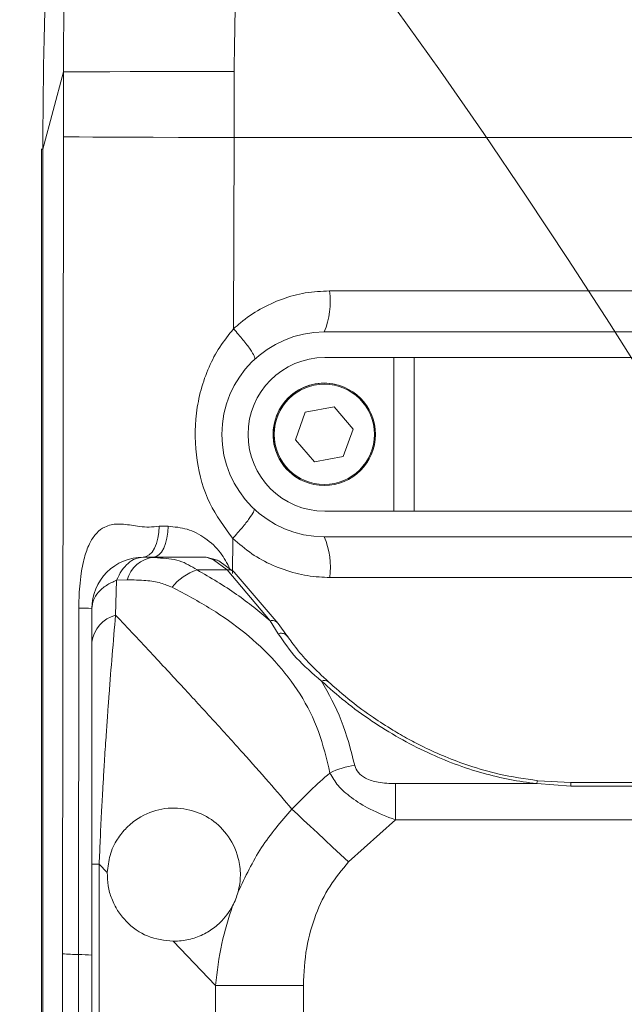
# Model space of a CAD drawing. Header units: millimetres. Extents: x 176 to 9387, y -11044 to -3322.
# Tile 78 of 255: x 3335 to 3394, y -5433 to -5336. Entities that reach past the tile are written whole.
import ezdxf

# ---------------------------------------------------------------- set-up
doc = ezdxf.new("R2010")
doc.units = ezdxf.units.MM
doc.header["$LTSCALE"] = 0.3175
for name, color, linetype, lineweight in [('1轮廓实线层', 7, 'Continuous', 18), ('7标注层', 4, 'Continuous', 13), ('sub', 1, 'Continuous', 18)]:
    doc.layers.add(name, color=color, linetype=linetype, lineweight=lineweight)
doc.styles.add('标准汉字', font='gbenor.shx', dxfattribs={"bigfont": 'gbcbig.shx'})
doc.dimstyles.new('M1：15', dxfattribs={"dimscale": 15, "dimtxt": 3.5, "dimasz": 2.5, "dimexe": 2, "dimexo": 0, "dimgap": 0.5, "dimtad": 1, "dimdec": 4, "dimdsep": 46, "dimtxsty": '标准汉字', "dimcen": 5, "dimdle": 5, "dimclrd": 1, "dimclre": 1, "dimclrt": 256, "dimadec": 4, "dimazin": 2, "dimtfac": 1, "dimtdec": 4, "dimtmove": 0, "dimatfit": 3, "dimfxl": 1, "dimtolj": 1, "dimarcsym": 0})
doc.dimstyles.new('M1：18.5', dxfattribs={"dimscale": 18.5, "dimtxt": 3.5, "dimasz": 2.5, "dimexe": 2, "dimexo": 0, "dimgap": 1.5, "dimtad": 1, "dimdec": 4, "dimdsep": 46, "dimtxsty": '标准汉字', "dimcen": 5, "dimdle": 5, "dimclrd": 1, "dimclre": 1, "dimclrt": 256, "dimadec": 4, "dimazin": 2, "dimtfac": 1, "dimtdec": 4, "dimtmove": 2, "dimatfit": 3, "dimfxl": 1, "dimfrac": 2, "dimtolj": 1, "dimarcsym": 0})

# ---------------------------------------------------------------- blocks, each defined once
blk = doc.blocks.new('*D2')
at = {"layer": '7标注层', "color": 1, "lineweight": -2, "ltscale": 20, "transparency": 16777216}
for p, q in [((3286.97, -5986.438), (3286.97, -4719.587)), ((3441.97, -4913.953), (3441.97, -4719.587)), ((3333.22, -4756.587), (3395.72, -4756.587))]:
    blk.add_line(p, q, dxfattribs=at)
at = {"layer": '7标注层', "color": 1, "transparency": 16777216}
for points in [[(3333.22, -4748.879), (3333.22, -4764.295), (3286.97, -4756.587)], [(3395.72, -4764.295), (3395.72, -4748.879), (3441.97, -4756.587)]]:
    blk.add_solid(points, dxfattribs=at)
at = {"layer": 'Defpoints', "color": 0, "transparency": 16777216}
for p in [(3441.97, -4756.587), (3441.97, -4913.953), (3286.97, -5986.438)]:
    blk.add_point(p, dxfattribs=at)
at = {"layer": '7标注层', "transparency": 16777216, "insert": (3364.47, -4696.462), "char_height": 64.75, "attachment_point": 5, "style": '标准汉字'}
blk.add_mtext('\\A1;155', dxfattribs=at)
blk = doc.blocks.new('*D7')
at = {"layer": '7标注层', "color": 1, "lineweight": -2, "ltscale": 20, "transparency": 16777216}
blk.add_arc((3441.97, -5727.953), 289.877, 97.41726, 172.58274, dxfattribs=at)
at = {"layer": '7标注层', "color": 1, "transparency": 16777216}
for points in [[(3404.952, -5446.739), (3404.144, -5434.265), (3441.97, -5438.076)], [(3148.281, -5690.128), (3160.755, -5690.936), (3152.093, -5727.953)]]:
    blk.add_solid(points, dxfattribs=at)
at = {"layer": 'Defpoints', "color": 0, "transparency": 16777216}
for p in [(3441.97, -5024.089), (3297.031, -5476.912), (2827.97, -5727.953), (3441.97, -5727.953), (3441.97, -5849.526)]:
    blk.add_point(p, dxfattribs=at)
at = {"layer": '7标注层', "transparency": 16777216, "insert": (3174.746, -5545.399), "char_height": 52.5, "attachment_point": 5, "rotation": 55.66103, "style": '标准汉字'}
blk.add_mtext('\\A1;90%%d', dxfattribs=at)
blk = doc.blocks.new('*D18')
at = {"layer": '7标注层', "color": 1, "lineweight": -2, "ltscale": 20, "transparency": 16777216}
for p, q in [((2681.175, -5073.697), (5179.348, -5073.697)), ((5142.348, -5119.947), (5142.348, -6141.703)), ((3445.47, -6187.953), (5179.348, -6187.953))]:
    blk.add_line(p, q, dxfattribs=at)
at = {"layer": '7标注层', "color": 1, "transparency": 16777216}
for points in [[(5150.056, -5119.947), (5134.639, -5119.947), (5142.348, -5073.697)], [(5134.639, -6141.703), (5150.056, -6141.703), (5142.348, -6187.953)]]:
    blk.add_solid(points, dxfattribs=at)
at = {"layer": 'Defpoints', "color": 0, "transparency": 16777216}
for p in [(2681.175, -5073.697), (3445.47, -6187.953), (5142.348, -6187.953)]:
    blk.add_point(p, dxfattribs=at)
at = {"layer": '7标注层', "transparency": 16777216, "insert": (5082.223, -5630.825), "char_height": 64.75, "attachment_point": 5, "rotation": 90, "style": '标准汉字'}
blk.add_mtext('\\A1;1114.3', dxfattribs=at)

msp = doc.modelspace()

# ---------------------------------------------------------------- linework, layer by layer
at = {"layer": '1轮廓实线层', "ltscale": 20}
for p, q in [((3337.17219, -5349.10579), (3339.19511, -5341.55614)), ((3339.19511, -5341.55614), (3339.19474, -5347.89206)), ((3355.85865, -5347.95327), (3355.86691, -5341.51209)), ((3339.19474, -5347.89206), (3339.10075, -5427.6724)), ((3355.80998, -5366.64749), (3355.85865, -5347.95327)), ((3337.03894, -5349.10418), (3337.03894, -5541.31598)), ((3337.17219, -5541.31598), (3337.17219, -5349.10579)), ((3408.81506, -5366.95326), (3364.66951, -5366.95326)), ((3371.46951, -5369.45326), (3364.71951, -5369.45326)), ((3371.46951, -5384.45331), (3371.46951, -5369.45326)), ((3371.46951, -5369.45326), (3373.46951, -5369.45326)), ((3373.46951, -5384.45331), (3373.46951, -5369.45326)), ((3410.46951, -5369.45326), (3373.46951, -5369.45326)), ((3365.62441, -5374.2574), (3362.81226, -5374.7784)), ((3367.48166, -5376.43231), (3365.62441, -5374.2574)), ((3362.81226, -5374.7784), (3361.85736, -5377.47426)), ((3366.52677, -5379.12817), (3367.48166, -5376.43231)), ((3361.85736, -5377.47426), (3363.71461, -5379.64917)), ((3363.71461, -5379.64917), (3366.52677, -5379.12817)), ((3371.46951, -5384.45331), (3364.71951, -5384.45331)), ((3373.46951, -5384.45331), (3371.46951, -5384.45331)), ((3410.46951, -5384.45331), (3373.46951, -5384.45331)), ((3348.53849, -5385.9324), (3349.40805, -5385.93156)), ((3355.70948, -5390.53829), (3355.72639, -5387.11114)), ((3364.66951, -5386.9533), (3410.01124, -5386.9533)), ((3347.96594, -5388.95328), (3346.96951, -5388.95328)), ((3348.38734, -5388.97581), (3347.60843, -5388.98713)), ((3347.96594, -5388.95328), (3348.3884, -5389.01211)), ((3347.96594, -5388.95328), (3353.12301, -5388.95328)), ((3347.96951, -5388.95328), (3348.10448, -5388.95513)), ((3353.85892, -5389.19474), (3353.12301, -5388.95328)), ((3354.23787, -5389.25327), (3353.26521, -5388.96371)), ((3355.17107, -5390.18859), (3353.85892, -5389.19474)), ((3355.87933, -5390.40024), (3354.35982, -5389.31508)), ((3352.23739, -5390.18859), (3355.17107, -5390.18859)), ((3359.37892, -5395.15365), (3355.17107, -5390.18859)), ((3360.18082, -5395.4242), (3355.88237, -5390.40334)), ((3344.28686, -5394.59796), (3344.38364, -5391.19501)), ((3345.41101, -5391.16634), (3344.38364, -5391.19501)), ((3340.66866, -5427.75668), (3340.69223, -5393.91042)), ((3341.96951, -5397.26217), (3341.96951, -5393.95327)), ((3360.17681, -5396.41763), (3359.37892, -5395.15365)), ((3361.08344, -5396.68341), (3360.18127, -5395.42485)), ((3341.96951, -5397.26217), (3341.96951, -5418.92899)), ((3388.75139, -5410.95782), (3385.53083, -5410.77329)), ((3371.63121, -5414.60342), (3371.63121, -5411.05873)), ((3371.63121, -5411.05873), (3385.42533, -5411.05873)), ((3388.75139, -5411.29626), (3385.42533, -5411.05873)), ((3395.18763, -5410.9577), (3388.75139, -5410.9577)), ((3388.75139, -5411.29626), (3388.75139, -5410.95776)), ((3395.18763, -5411.29626), (3388.75139, -5411.29626)), ((3367.04175, -5418.70965), (3371.63121, -5414.60342)), ((3412.30781, -5414.60342), (3371.63121, -5414.60342)), ((3341.96951, -5418.92899), (3342.68205, -5418.92899)), ((3341.96951, -5464.97757), (3341.96951, -5418.92899)), ((3342.68205, -5418.92899), (3343.47264, -5419.75148)), ((3342.68205, -5464.97757), (3342.68205, -5418.92899)), ((3349.91109, -5426.453), (3354.05648, -5430.77398)), ((3354.05648, -5430.77398), (3362.63142, -5430.77398)), ((3354.05648, -5430.77398), (3354.05648, -5453.13258)), ((3362.63142, -5453.13258), (3362.63142, -5430.77398))]:
    msp.add_line(p, q, dxfattribs=at)
at = {"layer": '1轮廓实线层', "lineweight": 0, "ltscale": 20}
for points in [[(3355.86691, -5341.51209), (3353.09345, -5341.51436), (3350.44039, -5341.51752), (3347.96153, -5341.52145), (3345.70716, -5341.5261), (3343.72302, -5341.53135), (3342.04934, -5341.53707), (3340.72007, -5341.54321), (3339.76218, -5341.54959), (3339.19511, -5341.55614)], [(3355.85865, -5347.95327), (3353.08631, -5347.95011), (3350.43441, -5347.9457), (3347.95673, -5347.94028), (3345.70349, -5347.93384), (3343.72036, -5347.92651), (3342.04756, -5347.91852), (3340.71899, -5347.91), (3339.76158, -5347.90112), (3339.19474, -5347.89206)], [(3348.53849, -5385.9324), (3348.51021, -5386.52057), (3348.42221, -5387.08682), (3348.27788, -5387.60913), (3348.08283, -5388.0672), (3347.84461, -5388.4433), (3347.57247, -5388.72291), (3347.27695, -5388.8951), (3346.96951, -5388.95328)], [(3347.96951, -5388.95328), (3348.25144, -5388.8951), (3348.52244, -5388.72285), (3348.77199, -5388.44318), (3348.99042, -5388.0669), (3349.16925, -5387.60866), (3349.30156, -5387.08628), (3349.3822, -5386.51992), (3349.40805, -5385.93156)], [(3361.51127, -5413.55283), (3362.05499, -5414.05977), (3362.65594, -5414.62011), (3363.30721, -5415.22742), (3364.00135, -5415.87467), (3364.73039, -5416.55446), (3365.48594, -5417.25893), (3366.25936, -5417.98009), (3367.04175, -5418.70965)]]:
    msp.add_lwpolyline(points, dxfattribs=at)
at = {"layer": '1轮廓实线层', "ltscale": 20}
for radius in [5, 4.9]:
    msp.add_circle((3364.66951, -5376.95328), radius, dxfattribs=at)
at = {"layer": '1轮廓实线层', "lineweight": 0, "ltscale": 20}
for centre, radius, start, end in [((3357.15823, -5363.9261), 8.09833, 338.0497569, 7.0218773), ((3364.66951, -5376.95328), 10, 90, 270), ((3364.71951, -5376.95328), 7.5, 90, 180), ((3364.66951, -5376.95328), 5, 70.4955323, 123.1576196), ((3364.66951, -5376.95328), 5, 123.1576196, 250.4955323), ((3364.71951, -5376.95328), 7.5, 180, 270), ((3357.49727, -5389.95413), 7.77469, 352.8414612, 22.7041691), ((3346.96951, -5393.95328), 5, 90, 135), ((3348.36496, -5391.99527), 3.06805, 97.4728965, 164.3249734), ((3353.92479, -5390.02326), 0.83114, 58.4366635, 94.5459573), ((3346.96951, -5393.95328), 5, 135, 180), ((3353.89342, -5395.16283), 5.24267, 108.4137448, 141.3006124), ((3340.83941, -5408.57954), 14.66986, 85.5817986, 90.5748138), ((3345.12234, -5397.66459), 3.17841, 105.2398899, 172.7260823), ((3364.67321, -5401.62128), 0.64385, 50.9242251, 115.6718715), ((3368.39426, -5416.11532), 6.86084, 96.1821434, 117.4877999), ((3391.96951, -5441.95328), 41.64482, 129.9518116, 137.0023117), ((3341.26069, -5402.1167), 25.64681, 265.1689164, 268.6772762), ((3340.81714, -5438.12303), 10.36742, 83.618192, 90.8205818)]:
    msp.add_arc(centre, radius, start, end, dxfattribs=at)
at = {"layer": '1轮廓实线层', "ltscale": 20}
for points, knots in [([(3339.19511, -5341.55614), (3339.20034, -5339.0989), (3339.21015, -5334.48593), (3339.38259, -5328.02129), (3339.61613, -5322.45297), (3339.93062, -5316.8834), (3340.38876, -5310.50954), (3341.05867, -5303.23383), (3341.9371, -5295.5068), (3343.09276, -5286.96791), (3344.6135, -5277.54515), (3346.5772, -5267.31081), (3348.78825, -5257.2635), (3350.513, -5250.60567), (3351.35822, -5247.34295)], [0, 0, 0, 0, 7.36679716, 13.82967711, 19.38879985, 24.07817442, 30.55784352, 38.55266167, 45.99129898, 53.88479185, 64.40265557, 74.62768227, 85.15951572, 95.28061371, 95.28061371, 95.28061371, 95.28061371]), ([(3355.86691, -5341.51209), (3355.93572, -5336.42229), (3356.07337, -5326.24193), (3357.13813, -5311.00195), (3358.82475, -5295.82077), (3361.20916, -5280.73417), (3364.21212, -5265.75682), (3366.77858, -5255.90835), (3368.06179, -5250.98414)], [0, 0, 0, 0, 15.26911738, 30.54048319, 45.81378091, 61.08838625, 76.36359417, 91.63860832, 91.63860832, 91.63860832, 91.63860832]), ([(3337.17219, -5349.10579), (3337.19204, -5345.62617), (3337.23263, -5338.51317), (3337.68998, -5327.90164), (3338.44864, -5317.15774), (3339.51883, -5306.5431), (3340.70011, -5297.491), (3341.8502, -5290.00037), (3342.89955, -5283.84712), (3343.97689, -5278.1353), (3345.09613, -5272.65887), (3346.29403, -5267.19442), (3347.80418, -5260.77312), (3349.00344, -5256.18915), (3349.64619, -5253.73233)], [0, 0, 0, 0, 10.43919793, 21.33976642, 31.85976233, 42.75077035, 53.34311239, 59.24501381, 65.48740551, 72.07033472, 76.68343711, 82.25754291, 88.85419938, 96.47323236, 96.47323236, 96.47323236, 96.47323236]), ([(3355.85865, -5347.95327), (3361.66828, -5347.95327), (3373.28755, -5347.95327), (3390.85482, -5347.95327), (3402.59278, -5347.95327), (3408.46175, -5347.95327)], [0, 0, 0, 0, 17.53434138, 35.06873807, 52.60309577, 52.60309577, 52.60309577, 52.60309577]), ([(3337.17219, -5349.10579), (3337.04351, -5349.10579), (3336.89384, -5349.10579), (3337.16127, -5349.10579), (3337.19877, -5349.10579)], [0, 0, 0, 0, 0.501498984, 0.583279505, 0.583279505, 0.583279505, 0.583279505]), ([(3355.80964, -5366.64761), (3356.03322, -5366.4469), (3356.83428, -5365.72779), (3358.39229, -5364.66692), (3360.53036, -5363.68649), (3362.82769, -5363.05497), (3364.3988, -5362.9761), (3365.19582, -5362.93609)], [0, 0, 0, 0, 0.90368593, 3.23781791, 5.64064146, 7.969646, 10.3676455, 10.3676455, 10.3676455, 10.3676455]), ([(3365.19582, -5362.93609), (3370.05173, -5362.93812), (3379.75411, -5362.94217), (3394.31302, -5362.94784), (3404.00422, -5362.95146), (3408.81506, -5362.95326)], [0, 0, 0, 0, 14.62802538, 29.22761005, 43.61924123, 43.61924123, 43.61924123, 43.61924123]), ([(3355.72639, -5387.11114), (3354.91181, -5385.999), (3353.24233, -5383.71965), (3352.05901, -5379.44484), (3351.98151, -5375.62638), (3352.58034, -5372.57202), (3353.35001, -5370.39634), (3354.39993, -5368.3793), (3355.34008, -5367.2245), (3355.80998, -5366.64731)], [0, 0, 0, 0, 4.15308659, 8.51185003, 13.15659875, 15.51706539, 17.87728924, 20.1326474, 22.38634583, 22.38634583, 22.38634583, 22.38634583]), ([(3355.80964, -5366.64761), (3356.12686, -5367.00944), (3356.7613, -5367.73312), (3357.47207, -5368.6714), (3357.90865, -5369.37164), (3357.89163, -5369.52957), (3357.88312, -5369.60853)], [0, 0, 0, 0, 0.92102767, 1.84207612, 2.76311721, 3.68415274, 3.68415274, 3.68415274, 3.68415274]), ([(3355.72638, -5387.11114), (3356.04304, -5386.75684), (3356.67635, -5386.04825), (3357.38803, -5385.13645), (3357.8295, -5384.45916), (3357.81939, -5384.30895), (3357.81433, -5384.23384)], [0, 0, 0, 0, 0.90413555, 1.80825231, 2.71237617, 3.61649787, 3.61649787, 3.61649787, 3.61649787]), ([(3340.69223, -5393.91042), (3340.69605, -5393.58016), (3340.70429, -5392.86658), (3340.77456, -5391.7329), (3340.90023, -5390.62767), (3341.0731, -5389.62823), (3341.33602, -5388.58031), (3341.74594, -5387.49553), (3342.40194, -5386.54345), (3343.12244, -5386.01166), (3343.82617, -5385.77304), (3344.44313, -5385.69921), (3345.35299, -5385.72271), (3346.37537, -5385.95798), (3347.56239, -5386.0302), (3348.21066, -5385.96525), (3348.53849, -5385.9324)], [0, 0, 0, 0, 0.81129173, 1.7529312, 2.81180146, 3.62354157, 4.39484599, 5.7567536, 6.98850742, 8.1988893, 9.02164864, 9.77115561, 10.46372861, 12.1989302, 13.13470569, 14.09205257, 14.09205257, 14.09205257, 14.09205257]), ([(3349.40805, -5385.93156), (3350.03701, -5385.98572), (3351.27396, -5386.09222), (3353.08233, -5387.02844), (3354.56769, -5388.3641), (3355.16645, -5389.53832), (3355.44077, -5390.07629)], [0, 0, 0, 0, 2.03840735, 4.00886604, 6.0785985, 7.82867189, 7.82867189, 7.82867189, 7.82867189]), ([(3365.21137, -5390.92297), (3364.8606, -5390.91447), (3363.73874, -5390.88729), (3361.83851, -5390.56585), (3359.62307, -5389.7959), (3357.52753, -5388.66327), (3356.3325, -5387.63347), (3355.72637, -5387.11114)], [0, 0, 0, 0, 1.0571905, 3.38123378, 5.77352134, 8.1053288, 10.50541688, 10.50541688, 10.50541688, 10.50541688]), ([(3344.38364, -5391.19501), (3344.53682, -5390.87298), (3344.84799, -5390.21885), (3345.48808, -5389.50864), (3346.2085, -5389.0394), (3346.71845, -5388.98169), (3346.96951, -5388.95328)], [0, 0, 0, 0, 0.90158886, 1.83135613, 2.76108381, 3.66269653, 3.66269653, 3.66269653, 3.66269653]), ([(3348.3884, -5389.01211), (3349.12396, -5389.05862), (3350.57232, -5389.15021), (3351.68821, -5389.8461), (3352.23739, -5390.18859)], [0, 0, 0, 0, 2.10791179, 4.15059786, 4.15059786, 4.15059786, 4.15059786]), ([(3359.37892, -5395.15365), (3358.31487, -5394.26925), (3356.09891, -5392.42741), (3353.55814, -5390.95433), (3352.23739, -5390.18859)], [0, 0, 0, 0, 4.19127592, 8.72866976, 8.72866976, 8.72866976, 8.72866976]), ([(3355.17107, -5390.18859), (3355.23249, -5390.18252), (3355.35981, -5390.16995), (3355.54953, -5390.20046), (3355.72605, -5390.27705), (3355.84033, -5390.34899), (3355.88082, -5390.4024), (3355.88184, -5390.40376)], [0, 0, 0, 0, 0.177278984, 0.367506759, 0.567456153, 0.772653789, 0.777992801, 0.777992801, 0.777992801, 0.777992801]), ([(3344.38364, -5391.19501), (3344.03913, -5391.35235), (3343.33846, -5391.67237), (3342.57096, -5392.35393), (3342.06278, -5393.12983), (3342.00025, -5393.68186), (3341.96951, -5393.95327)], [0, 0, 0, 0, 0.96654265, 1.96583287, 2.96515488, 3.93168554, 3.93168554, 3.93168554, 3.93168554]), ([(3349.80185, -5391.88493), (3349.44441, -5391.73872), (3348.65934, -5391.41757), (3347.17316, -5391.17598), (3346.03159, -5391.16974), (3345.41101, -5391.16634)], [0, 0, 0, 0, 1.24321231, 2.73058721, 4.50226594, 4.50226594, 4.50226594, 4.50226594]), ([(3410.01124, -5390.95325), (3404.92208, -5390.94988), (3394.75449, -5390.94315), (3379.80191, -5390.93309), (3369.98632, -5390.92629), (3365.21137, -5390.92297)], [0, 0, 0, 0, 15.22154436, 30.41099433, 44.79988943, 44.79988943, 44.79988943, 44.79988943]), ([(3365.22758, -5410.029), (3364.90004, -5408.64791), (3364.24468, -5405.88449), (3362.39671, -5402.24926), (3359.94592, -5399.04517), (3356.98263, -5396.30928), (3353.60673, -5393.89736), (3351.10114, -5392.57214), (3349.80185, -5391.88493)], [0, 0, 0, 0, 4.12153241, 8.24672538, 12.40831439, 16.5095613, 20.52875804, 24.85778871, 24.85778871, 24.85778871, 24.85778871]), ([(3342.68205, -5418.92899), (3342.71286, -5418.14473), (3342.77854, -5416.47303), (3342.86972, -5414.58646), (3342.93932, -5413.24938), (3342.97848, -5412.521), (3343.02282, -5411.72154), (3343.07262, -5410.85311), (3343.1281, -5409.91813), (3343.2183, -5408.45155), (3343.33432, -5406.66906), (3343.44741, -5405.04111), (3343.51953, -5404.03921), (3343.55836, -5403.5083), (3343.59192, -5403.05539), (3343.6201, -5402.67913), (3343.73588, -5401.1442), (3343.95353, -5398.38719), (3344.17313, -5395.89085), (3344.28686, -5394.59796)], [0, 0, 0, 0, 2.16118142, 4.60670932, 5.21747273, 5.89932969, 6.65191641, 7.47470671, 8.36730096, 9.32942064, 11.71144912, 13.60183684, 14.22188168, 14.76460478, 15.23023963, 15.61888466, 15.93080431, 20.00723747, 24.38663571, 24.38663571, 24.38663571, 24.38663571]), ([(3344.28686, -5394.59796), (3345.49574, -5395.88718), (3347.77715, -5398.32023), (3350.97938, -5401.76732), (3353.91629, -5404.95778), (3356.63315, -5407.95603), (3359.18158, -5410.8178), (3360.7615, -5412.6726), (3361.51127, -5413.55283)], [0, 0, 0, 0, 5.30682492, 10.0151115, 14.12495494, 18.32224302, 22.15406198, 25.61490722, 25.61490722, 25.61490722, 25.61490722]), ([(3360.17591, -5395.42891), (3360.15521, -5395.39943), (3360.09766, -5395.31748), (3359.95775, -5395.22346), (3359.77385, -5395.15359), (3359.57671, -5395.12816), (3359.44332, -5395.14535), (3359.37892, -5395.15365)], [0, 0, 0, 0, 0.11615193, 0.322954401, 0.525578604, 0.719044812, 0.899650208, 0.899650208, 0.899650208, 0.899650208]), ([(3360.17681, -5396.41763), (3360.24295, -5396.40342), (3360.38089, -5396.37378), (3360.59053, -5396.38177), (3360.79242, -5396.43685), (3360.96871, -5396.53914), (3361.04828, -5396.64176), (3361.0869, -5396.69157)], [0, 0, 0, 0, 0.18474845, 0.3853553, 0.59812099, 0.81755297, 1.0244919, 1.0244919, 1.0244919, 1.0244919]), ([(3364.39428, -5401.04098), (3363.53262, -5400.30195), (3361.80014, -5398.81602), (3360.71983, -5397.21991), (3360.17681, -5396.41763)], [0, 0, 0, 0, 3.1401563, 6.31371851, 6.31371851, 6.31371851, 6.31371851]), ([(3365.07231, -5401.11507), (3364.45777, -5400.5393), (3363.31905, -5399.47243), (3362.0159, -5397.98691), (3361.36528, -5397.07699), (3361.06937, -5396.66314)], [0, 0, 0, 0, 2.34195871, 4.33952111, 6.00599629, 6.00599629, 6.00599629, 6.00599629]), ([(3385.42533, -5411.05873), (3384.5446, -5410.941), (3382.76384, -5410.70295), (3380.08984, -5410.05009), (3377.39392, -5409.17063), (3374.6506, -5408.01348), (3371.91401, -5406.60376), (3369.22502, -5404.92491), (3366.64916, -5403.04893), (3365.1531, -5401.7167), (3364.39428, -5401.04098)], [0, 0, 0, 0, 2.36830818, 4.78856429, 7.46689071, 10.23962864, 13.30852521, 16.59550761, 20.09908164, 23.70514441, 23.70514441, 23.70514441, 23.70514441]), ([(3367.65542, -5409.29438), (3367.26948, -5407.78973), (3366.50925, -5404.82583), (3365.09203, -5402.28965), (3364.39428, -5401.04098)], [0, 0, 0, 0, 4.54297527, 8.94888549, 8.94888549, 8.94888549, 8.94888549]), ([(3385.52987, -5410.77335), (3384.26261, -5410.59023), (3381.94893, -5410.2559), (3378.95326, -5409.37695), (3376.51382, -5408.46565), (3374.56146, -5407.58122), (3372.86281, -5406.70335), (3371.19501, -5405.74483), (3369.29129, -5404.51456), (3367.10526, -5402.9148), (3365.73803, -5401.70241), (3364.99274, -5401.04152)], [0, 0, 0, 0, 3.39870996, 6.20508578, 8.52790908, 10.72277096, 12.40513612, 14.21444159, 16.59463161, 19.56391881, 23.12222158, 23.12222158, 23.12222158, 23.12222158]), ([(3367.65542, -5409.29438), (3367.74412, -5409.53379), (3367.91921, -5410.00637), (3368.74638, -5410.61382), (3370.0337, -5411.00573), (3371.06289, -5411.03988), (3371.63121, -5411.05873)], [0, 0, 0, 0, 0.97070998, 1.91615638, 3.17602786, 4.72959139, 4.72959139, 4.72959139, 4.72959139]), ([(3371.63121, -5414.60342), (3370.78197, -5414.27308), (3369.22537, -5413.66759), (3367.31822, -5412.48754), (3365.93726, -5411.27007), (3365.46336, -5410.44133), (3365.22758, -5410.029)], [0, 0, 0, 0, 2.43718249, 4.46722502, 6.28998728, 8.09480042, 8.09480042, 8.09480042, 8.09480042]), ([(3385.42533, -5411.05873), (3385.43775, -5411.00566), (3385.46433, -5410.89211), (3385.50189, -5410.78877), (3385.52176, -5410.78324), (3385.53117, -5410.78062)], [0, 0, 0, 0, 0.098414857, 0.21057451, 0.311475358, 0.311475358, 0.311475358, 0.311475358]), ([(3343.47264, -5419.75148), (3343.53526, -5419.17722), (3343.66826, -5417.95733), (3344.40487, -5416.48821), (3345.35856, -5415.28966), (3346.79855, -5414.16242), (3348.84047, -5413.37275), (3351.25393, -5413.44522), (3353.45845, -5414.28204), (3355.22313, -5415.88677), (3356.25722, -5417.84832), (3356.51161, -5419.66624), (3356.43702, -5420.81575), (3356.31035, -5421.36539), (3356.24837, -5421.63433)], [0, 0, 0, 0, 1.31030038, 2.78344521, 4.12233657, 5.56413443, 8.25788707, 11.11267845, 13.91057981, 16.63554212, 19.41214798, 20.90893613, 21.56866837, 22.2007211, 22.2007211, 22.2007211, 22.2007211]), ([(3356.24837, -5421.63433), (3356.95146, -5420.15315), (3358.34115, -5417.22553), (3360.46295, -5414.76734), (3361.51127, -5413.55283)], [0, 0, 0, 0, 4.92367781, 9.73192913, 9.73192913, 9.73192913, 9.73192913]), ([(3362.63142, -5430.77398), (3362.69022, -5429.538), (3362.80235, -5427.18099), (3363.74213, -5423.90041), (3365.10696, -5421.03706), (3366.40695, -5419.47326), (3367.04175, -5418.70965)], [0, 0, 0, 0, 3.72046308, 7.09486123, 10.22298093, 13.20817682, 13.20817682, 13.20817682, 13.20817682]), ([(3343.47264, -5419.75148), (3343.48498, -5420.18986), (3343.51071, -5421.10444), (3343.89994, -5422.38511), (3344.49425, -5423.54268), (3345.63693, -5424.93779), (3347.46664, -5426.20356), (3349.063, -5426.36646), (3349.91109, -5426.453)], [0, 0, 0, 0, 0.88106065, 1.8381181, 2.93196865, 4.18873676, 7.13703083, 10.47858485, 10.47858485, 10.47858485, 10.47858485]), ([(3356.24837, -5421.63433), (3356.17858, -5421.86886), (3356.03867, -5422.33902), (3355.82595, -5422.76912), (3355.71935, -5422.98467)], [0, 0, 0, 0, 0.72606028, 1.45553047, 1.45553047, 1.45553047, 1.45553047]), ([(3355.71935, -5422.98467), (3355.53913, -5423.291), (3355.16245, -5423.93131), (3354.55341, -5424.59464), (3353.96624, -5425.10188), (3353.40262, -5425.48896), (3352.54387, -5425.95589), (3351.37592, -5426.37209), (3350.45388, -5426.42533), (3349.96951, -5426.4533)], [0, 0, 0, 0, 0.7469851, 1.56136152, 2.16321412, 2.82262826, 3.54645319, 5.2259407, 7.08460997, 7.08460997, 7.08460997, 7.08460997]), ([(3355.71935, -5422.98467), (3355.32292, -5424.21056), (3354.5005, -5426.75382), (3354.20799, -5429.40218), (3354.05648, -5430.77398)], [0, 0, 0, 0, 3.85900462, 8.00593316, 8.00593316, 8.00593316, 8.00593316]), ([(3339.10075, -5427.6724), (3339.09133, -5432.41916), (3339.07333, -5441.49183), (3339.04086, -5454.62285), (3339.00579, -5466.61421), (3338.96748, -5477.7277), (3338.92613, -5488.1084), (3338.88209, -5497.77459), (3338.83728, -5506.48557), (3338.79281, -5514.30873), (3338.74831, -5521.46636), (3338.70282, -5528.20695), (3338.65679, -5534.51085), (3338.61233, -5540.37245), (3338.57, -5545.26692), (3338.53699, -5549.10213), (3338.51496, -5552.08957), (3338.50103, -5554.98119), (3338.49784, -5558.01632), (3338.50535, -5561.27242), (3338.52336, -5564.73901), (3338.54931, -5568.0988), (3338.58073, -5571.33212), (3338.61532, -5574.411), (3338.65411, -5577.52101), (3338.691, -5580.28063), (3338.72703, -5582.88067), (3338.76266, -5585.43399), (3338.80025, -5588.11632), (3338.83389, -5590.55597), (3338.88396, -5594.25951), (3338.9468, -5599.21416), (3339.00847, -5605.40604), (3339.04473, -5611.09077), (3339.0568, -5616.32926), (3339.04557, -5621.0852), (3339.01513, -5625.48694), (3338.978, -5628.26249), (3338.95976, -5629.62569)], [0, 0, 0, 0, 14.22034416, 27.1798405, 39.34037315, 50.148925, 60.48148564, 70.44992798, 79.12144587, 86.59542718, 93.90649994, 100.58661462, 106.81410259, 112.81979444, 118.17499668, 121.50816593, 124.33351886, 127.13809204, 130.17498137, 133.42408803, 136.89219727, 140.56664773, 143.50560559, 146.60474132, 149.82407485, 152.86495306, 154.91540473, 157.65726164, 160.55803427, 162.9976031, 165.0068522, 171.7127611, 177.9101104, 183.60775105, 188.75946914, 193.60095774, 197.85379732, 201.95861793, 201.95861793, 201.95861793, 201.95861793]), ([(3340.59066, -5489.80201), (3340.60885, -5479.3133), (3340.6447, -5458.63393), (3340.66075, -5437.94972), (3340.66866, -5427.75668)], [0, 0, 0, 0, 31.46982147, 62.04539191, 62.04539191, 62.04539191, 62.04539191])]:
    msp.add_open_spline(points, degree=3, knots=knots, dxfattribs=at)
at = {"layer": 'sub', "color": 4, "ltscale": 20}
for centre, radius, start, end in [((3441.96951, -5727.95328), 1284.52218, 295, 180), ((2827.96951, -5727.95328), 670.52218, 22.35402464, 102.64597536)]:
    msp.add_arc(centre, radius, start, end, dxfattribs=at)

# ---------------------------------------------------------------- dimensions: what is measured, and where the dimension line sits
at = {"layer": '7标注层', "ltscale": 20}
dim = msp.add_linear_dim(base=(3441.96951, -4756.58693), p1=(3286.96951, -5986.43803), p2=(3441.96951, -4913.95328), dimstyle='M1：18.5', override={"dimsah": 1, "dimtzin": 8}, dxfattribs=at)
dim.commit()
dim.dimension.update_dxf_attribs({"geometry": '*D2', "text_midpoint": (3364.46951, -4696.46193)})
dim = msp.add_angular_dim_2l(base=(3297.03103, -5476.91246), line1=((3441.96951, -5849.52563), (3441.96951, -5024.08871)), line2=((3441.96951, -5727.95328), (2827.96951, -5727.95328)), dimstyle='M1：15', override={"dimtad": 1, "dimtih": 0, "dimtoh": 0, "dimsah": 1, "dimtzin": 8}, dxfattribs=at)
dim.commit()
dim.dimension.update_dxf_attribs({"geometry": '*D7', "text_midpoint": (3202.61379, -5564.43723), "dimtype": 162})
dim = msp.add_linear_dim(base=(5142.34767, -6187.95328), p1=(2681.17459, -5073.69702), p2=(3445.4695, -6187.95328), angle=270, dimstyle='M1：18.5', override={"dimdec": 1, "dimsah": 1, "dimtzin": 8}, dxfattribs=at)
dim.commit()
dim.dimension.update_dxf_attribs({"geometry": '*D18', "text_midpoint": (5082.22267, -5630.82515)})

doc.saveas('drawing.dxf')
